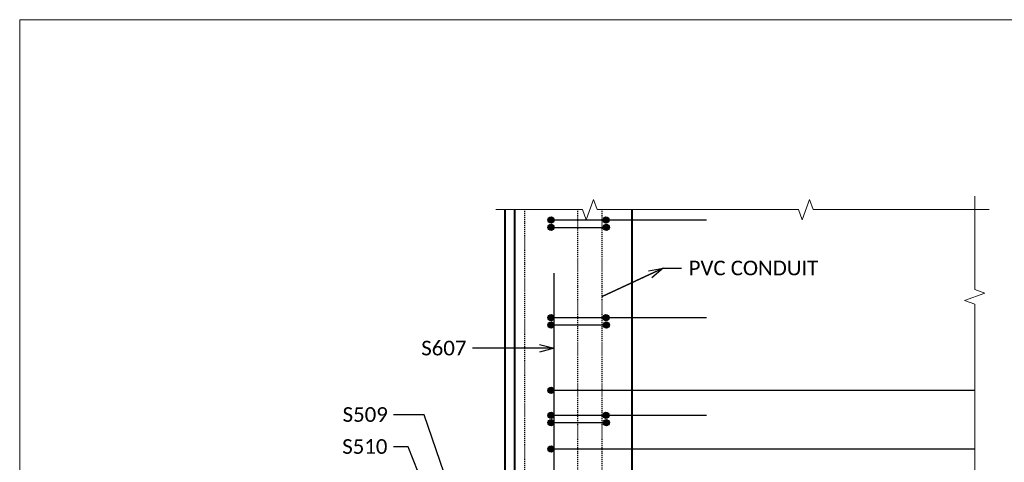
# Model space of a CAD drawing. Extents: x -1659 to -530, y -2368 to -1849.
# Tile 6 of 12: x -1415 to -1314, y -2161 to -2116. Entities that reach past the tile are written whole.
import ezdxf
from ezdxf import colors
from ezdxf.entities.mleader import LeaderData, LeaderLine
from ezdxf.enums import TextEntityAlignment as Align
from ezdxf.math import Vec2, Vec3

# ---------------------------------------------------------------- set-up
doc = ezdxf.new("R2010")
doc.units = 0
doc.header["$MEASUREMENT"] = 0
doc.linetypes.add('Wisdot2', pattern=[0.125, 0.0625, -0.0625])
for name, color, linetype, lineweight in [('B_ANNO_BREAK', 7, 'Continuous', 18), ('B_ANNO_DIM', 7, 'Continuous', 18), ('B_ANNO_TEXT', 7, 'Continuous', 18), ('B_CONC_PPT', 12, 'Continuous', 40), ('B_DETAIL_HIDDEN', 7, 'Wisdot2', 25), ('B_REBAR', 5, 'Continuous', 25)]:
    doc.layers.add(name, color=color, linetype=linetype, lineweight=lineweight)
doc.layers.add('B_ANNO_NOPLOT', color=47, linetype='Continuous', lineweight=18, plot=False)
doc.styles.add('Annotative', font='calibri.ttf', dxfattribs={"height": 0.0625})
doc.styles.get("Standard").update_dxf_attribs({"font": 'calibri.ttf'})

# ---------------------------------------------------------------- blocks, each defined once
blk = doc.blocks.new('INS_PPTAELEC_BASE')
at = {"layer": 'B_ANNO_NOPLOT', "flags": 128}
blk.add_lwpolyline([(0, 0), (0, 252), (323.9277, 252), (323.9277, 238.8552), (378, 238.8552), (378, 40.4996), (316.5708, 40.4996), (316.5708, 0)], close=True, dxfattribs=at)
blk = doc.blocks.new('rebar - plan at light standard')
at = {"layer": 'B_REBAR'}
h = blk.add_hatch(color=256, dxfattribs=at)
edge = h.paths.add_edge_path()
edge.add_arc((14.69, 50.45), 0.318, 0, 360)
h = blk.add_hatch(color=256, dxfattribs=at)
edge = h.paths.add_edge_path()
edge.add_arc((20.31, 50.45), 0.318, 0, 360)
h = blk.add_hatch(color=256, dxfattribs=at)
edge = h.paths.add_edge_path()
edge.add_arc((14.69, 49.69), 0.318, 0, 360)
h = blk.add_hatch(color=256, dxfattribs=at)
edge = h.paths.add_edge_path()
edge.add_arc((20.36, 49.69), 0.318, 0, 360)
h = blk.add_hatch(color=256, dxfattribs=at)
edge = h.paths.add_edge_path()
edge.add_arc((14.69, 40.45), 0.318, 0, 360)
h = blk.add_hatch(color=256, dxfattribs=at)
edge = h.paths.add_edge_path()
edge.add_arc((20.31, 40.45), 0.318, 0, 360)
h = blk.add_hatch(color=256, dxfattribs=at)
edge = h.paths.add_edge_path()
edge.add_arc((14.69, 39.69), 0.318, 0, 360)
h = blk.add_hatch(color=256, dxfattribs=at)
edge = h.paths.add_edge_path()
edge.add_arc((20.36, 39.69), 0.318, 0, 360)
h = blk.add_hatch(color=256, dxfattribs=at)
edge = h.paths.add_edge_path()
edge.add_arc((14.69, 33), 0.318, 0, 360)
h = blk.add_hatch(color=256, dxfattribs=at)
edge = h.paths.add_edge_path()
edge.add_arc((14.69, 30.45), 0.318, 0, 360)
h = blk.add_hatch(color=256, dxfattribs=at)
edge = h.paths.add_edge_path()
edge.add_arc((20.31, 30.45), 0.318, 0, 360)
h = blk.add_hatch(color=256, dxfattribs=at)
edge = h.paths.add_edge_path()
edge.add_arc((14.69, 29.69), 0.318, 0, 360)
h = blk.add_hatch(color=256, dxfattribs=at)
edge = h.paths.add_edge_path()
edge.add_arc((20.36, 29.69), 0.318, 0, 360)
h = blk.add_hatch(color=256, dxfattribs=at)
edge = h.paths.add_edge_path()
edge.add_arc((14.69, 27), 0.318, 0, 360)
for p, q in [((14.38, 50.45), (30.63, 50.45)), ((14.38, 49.69), (20.68, 49.69)), ((14.38, 40.45), (30.63, 40.45)), ((14.38, 39.69), (20.68, 39.69)), ((14.38, 33), (58.08, 33)), ((14.38, 30.45), (30.63, 30.45)), ((14.38, 29.69), (20.68, 29.69)), ((14.38, 27), (58.08, 27))]:
    blk.add_line(p, q, dxfattribs=at)
at = {"layer": 'B_REBAR', "flags": 128}
blk.add_lwpolyline([(15.01, -45), (15.01, -21), (-10, -12), (-10, 12), (15.01, 21), (15.01, 45)], dxfattribs=at)
at = {"layer": 'B_REBAR'}
for centre in [(14.69, 50.45), (20.31, 50.45), (14.69, 49.69), (20.36, 49.69), (14.69, 40.45), (20.31, 40.45), (14.69, 39.69), (20.36, 39.69), (14.69, 33), (14.69, 30.45), (20.31, 30.45), (14.69, 29.69), (20.36, 29.69), (14.69, 27)]:
    blk.add_circle(centre, 0.318, dxfattribs=at)
blk = doc.blocks.new('_Open30')
at = {"color": 0, "linetype": 'ByBlock', "lineweight": -2}
for p, q in [((-1, 0.268), (0, 0)), ((0, 0), (-1, -0.268)), ((0, 0), (-1, 0))]:
    blk.add_line(p, q, dxfattribs=at)
blk = doc.blocks.new('*U248')
at = {"layer": 'B_ANNO_NOPLOT', "flags": 128}
blk.add_lwpolyline([(0, 0), (0, 252), (323.9277, 252), (323.9277, 238.8552), (378, 238.8552), (378, 40.4996), (316.5708, 40.4996), (316.5708, 0)], close=True, dxfattribs=at)
blk = doc.blocks.new('*U233')
at = {"layer": 'B_ANNO_NOPLOT', "flags": 128}
blk.add_lwpolyline([(0, 0), (0, 252), (323.9277, 252), (323.9277, 238.8552), (378, 238.8552), (378, 40.4996), (316.5708, 40.4996), (316.5708, 0)], close=True, dxfattribs=at)
blk = doc.blocks.new('*U231')
at = {"layer": 'B_ANNO_NOPLOT', "flags": 128}
blk.add_lwpolyline([(0, 0), (0, 252), (323.9277, 252), (323.9277, 238.8552), (378, 238.8552), (378, 40.4996), (316.5708, 40.4996), (316.5708, 0)], close=True, dxfattribs=at)
blk = doc.blocks.new('*U659')
at = {"layer": 'B_ANNO_BREAK', "flags": 128}
for points in [[(97.80121, 233.93977), (97.80121, 224.37247), (98.83216, 223.99724), (96.77027, 223.24677), (97.80121, 222.87153), (97.80121, 199.15632), (98.83216, 198.78109), (96.77027, 198.03062), (97.80121, 197.65538), (97.80121, 164.44157), (96.77027, 164.06633), (98.83216, 163.31586), (97.80121, 162.94063), (97.80121, 139.22542), (96.77027, 138.85018), (98.83216, 138.09972), (97.80121, 137.72448), (97.80121, 128.15718)], [(48.76924, 232.54848), (57.62843, 232.54848), (58.00366, 231.51753), (58.75413, 233.57942), (59.12936, 232.54848), (79.75001, 232.54848), (80.12524, 231.51753), (80.87571, 233.57942), (81.25095, 232.54848), (99.29241, 232.54848)]]:
    blk.add_lwpolyline(points, dxfattribs=at)
at = {"layer": 'B_ANNO_NOPLOT', "flags": 128}
blk.add_lwpolyline([(0, 0), (0, 252), (323.92766, 252), (323.92766, 238.85516), (378, 238.85516), (378, 40.49961), (316.57075, 40.49961), (316.57075, 0)], close=True, dxfattribs=at)
at = {"layer": 'B_CONC_PPT', "lineweight": 40}
blk.add_line((62.72475, 190.88848), (62.72475, 232.54848), dxfattribs=at)
at = {"layer": 'B_CONC_PPT', "lineweight": 40, "flags": 128}
for points in [[(49.72475, 129.54848), (49.72475, 157.04848), (25.72475, 166.04848), (25.72475, 196.04848), (49.72475, 205.04848), (49.72475, 232.54848)], [(50.72475, 129.54848), (50.72475, 157.74148), (26.72475, 166.74148), (26.72475, 195.35547), (50.72475, 204.35547), (50.72475, 232.54848)]]:
    blk.add_lwpolyline(points, dxfattribs=at)
at = {"layer": 'B_DETAIL_HIDDEN'}
for p, q in [((57.1604, 190.33148), (57.1604, 232.55148)), ((59.6604, 190.33148), (59.6604, 232.55148))]:
    blk.add_line(p, q, dxfattribs=at)
at = {"layer": 'B_DETAIL_HIDDEN', "flags": 128}
blk.add_lwpolyline([(51.72475, 129.54848), (51.72475, 158.43448), (27.72475, 167.43448), (27.72475, 194.66247), (51.72475, 203.66247), (51.72475, 232.54848)], dxfattribs=at)
at = {"layer": 'B_ANNO_DIM'}
blk.add_blockref('rebar - plan at light standard', (39.72475, 181.04848), dxfattribs=at)
at = {"layer": 'B_ANNO_DIM', "style": 'Annotative'}
for tag, p in [('BAR13', (349.32586, 216.852)), ('BAR11', (233.43496, 176.74271)), ('BAR12', (232.32945, 173.46787)), ('BAR9', (70.59703, 137.17474)), ('BAR10', (70.56083, 133.15842)), ('BAR14', (71.28031, 80.24181))]:
    blk.add_attdef(tag, p, '', height=1.5, dxfattribs=at)
at = {"layer": 'B_ANNO_TEXT', "style": 'Annotative'}
for tag, p in [('#BR1', (229.62571, 26.61883)), ('#BR2', (229.62571, 23.77403)), ('#BR3', (229.62571, 20.92923)), ('#BR4', (229.62571, 15.23963)), ('#BR5', (229.62571, 12.39483))]:
    blk.add_attdef(tag, text='', height=1.5, dxfattribs=at).set_placement(p, align=Align.CENTER)
at = {"layer": 'B_ANNO_DIM'}
ml = blk.add_multileader_mtext('Standard', dxfattribs=at)
ml.set_content('PVC CONDUIT', color=256)
ml.set_leader_properties()
ml.set_arrow_properties(name='OPEN30')
ml.build(insert=Vec2(0, 0))
ml.multileader.update_dxf_attribs({"text_right_attachment_type": 3, "dogleg_length": 0.0625, "arrow_head_size": 1.5, "scale": 24})
ctx = ml.context
ctx.base_point, ctx.scale, ctx.char_height, ctx.arrow_head_size, ctx.landing_gap_size, ctx.plane_origin = Vec3(67.7624, 226.56411), 24, 1.5, 1.5, 0.75, Vec3(63.74417, 255.71354)
ctx.right_attachment = 3
notes = []
notes.append((ctx, [(0, (1, 1, 0), (66.2624, 226.56411), (1, 0), 1.5, [(2, [(65.91572, 226.56411), (59.6604, 223.65062), (65.91572, 226.56411)], 0, [])])]))
ctx.mtext.insert, ctx.mtext.flow_direction = Vec3(68.5124, 227.32507), 5
ml = blk.add_multileader_mtext('Standard', dxfattribs=at)
ml.set_content('S607', color=256)
ml.set_leader_properties()
ml.set_arrow_properties(name='OPEN30')
ml.build(insert=Vec2(0, 0))
ml.multileader.update_dxf_attribs({"text_right_attachment_type": 3, "dogleg_length": 0.0625, "arrow_head_size": 1.5, "scale": 24})
ctx = ml.context
ctx.base_point, ctx.scale, ctx.char_height, ctx.arrow_head_size, ctx.landing_gap_size, ctx.plane_origin = Vec3(40.37331, 218.36564), 24, 1.5, 1.5, 0.75, Vec3(57.61369, 198.19111)
ctx.right_attachment = 3
notes.append((ctx, [(0, (1, 1, 0), (47.86062, 218.35064), (-1, 0), 1.5, [(0, [(54.735, 218.35064), (49.4795, 218.35064), (48.91726, 218.35064)], 0, [])])]))
ctx.mtext.insert, ctx.mtext.flow_direction = Vec3(41.12331, 219.1266), 5
ml = blk.add_multileader_mtext('Standard', dxfattribs=at)
ml.set_content('S509', color=256)
ml.set_leader_properties()
ml.set_arrow_properties(name='OPEN30')
ml.build(insert=Vec2(0, 0))
ml.multileader.update_dxf_attribs({"text_right_attachment_type": 3, "dogleg_length": 0.0625, "arrow_head_size": 1.5, "scale": 24})
ctx = ml.context
ctx.base_point, ctx.scale, ctx.char_height, ctx.arrow_head_size, ctx.landing_gap_size, ctx.plane_origin = Vec3(32.32119, 211.56089), 24, 1.5, 1.5, 0.75, Vec3(49.55119, 191.38635)
ctx.right_attachment = 3
notes.append((ctx, [(0, (1, 1, 0), (39.79812, 211.54589), (-1, 0), 1.5, [(0, [(46.50796, 196.82534), (41.417, 211.54589), (40.85476, 211.54589)], 0, [])])]))
ctx.mtext.insert, ctx.mtext.flow_direction = Vec3(33.07119, 212.32185), 5
ml = blk.add_multileader_mtext('Standard', dxfattribs=at)
ml.set_content('S510', color=256)
ml.set_leader_properties()
ml.set_arrow_properties(name='OPEN30')
ml.build(insert=Vec2(0, 0))
ml.multileader.update_dxf_attribs({"text_right_attachment_type": 3, "dogleg_length": 0.0625, "arrow_head_size": 1.5, "scale": 24})
ctx = ml.context
ctx.base_point, ctx.scale, ctx.char_height, ctx.arrow_head_size, ctx.landing_gap_size, ctx.plane_origin = Vec3(32.28312, 208.28552), 24, 1.5, 1.5, 0.75, Vec3(49.55119, 188.11098)
ctx.right_attachment = 3
notes.append((ctx, [(0, (1, 1, 0), (39.79812, 208.27052), (-1, 0), 1.5, [(0, [(44.53803, 196.32534), (39.79812, 208.27052), (39.79812, 208.27052)], 0, [])])]))
ctx.mtext.insert, ctx.mtext.flow_direction = Vec3(33.03312, 209.04648), 5
for ctx, leaders in notes:
    for number, flags, end, landing, length, lines in leaders:
        leader = LeaderData()
        leader.index, (leader.has_last_leader_line, leader.has_dogleg_vector, leader.attachment_direction) = number, flags
        leader.last_leader_point, leader.dogleg_vector, leader.dogleg_length = Vec3(end), Vec3(landing), length
        for number, points, colour, breaks in lines:
            line = LeaderLine()
            line.index, line.vertices, line.color, line.breaks = number, Vec3.list(points), colors.encode_raw_color(colour), breaks
            leader.lines.append(line)
        ctx.leaders.append(leader)

msp = doc.modelspace()

# ---------------------------------------------------------------- block references
msp.add_blockref('INS_PPTAELEC_BASE', (-1415, -2367.75))

# ---------------------------------------------------------------- next in the draw order: block references
msp.add_blockref('*U659', (-1415, -2367.75))

# ---------------------------------------------------------------- next in the draw order: block references
msp.add_blockref('*U248', (-1415, -2367.75))

# ---------------------------------------------------------------- next in the draw order: block references
msp.add_blockref('*U233', (-1415, -2367.75))

# ---------------------------------------------------------------- next in the draw order: block references
msp.add_blockref('*U231', (-1415, -2367.75))

doc.saveas('drawing.dxf')
